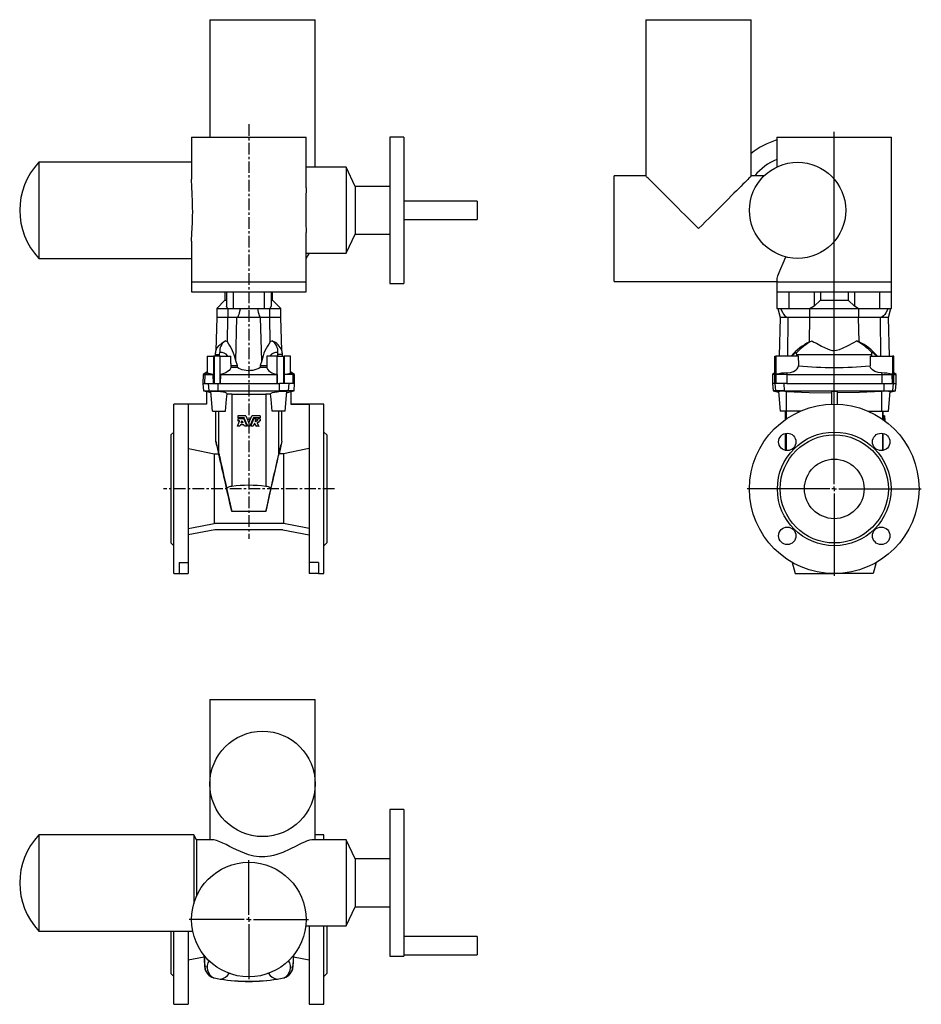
# Model space of a CAD drawing. Extents: x -261 to 723, y -222 to 852.
import ezdxf

# ---------------------------------------------------------------- set-up
doc = ezdxf.new("R2010")
doc.units = 0
doc.linetypes.add('CENTERX2', pattern=[20.32, 12.7, -2.54, 2.54, -2.54])
doc.layers.get('0').update_dxf_attribs({"linetype": 'CONTINUOUS'})
doc.layers.add('FORMAT', color=7, linetype='CONTINUOUS')

# ---------------------------------------------------------------- blocks, each defined once
blk = doc.blocks.new('SW_CENTERMARKSYMBOL_0')
at = {"layer": 'FORMAT', "color": 0}
for p, q in [((0, 5), (0, 389.8)), ((-5, 0), (-95, 0)), ((0, 0), (-2.5, 0)), ((0, 0), (0, 2.5)), ((0, 0), (0, -2.5)), ((0, 0), (2.5, 0)), ((5, 0), (95, 0)), ((0, -5), (0, -95))]:
    blk.add_line(p, q, dxfattribs=at)
blk = doc.blocks.new('SW_CENTERMARKSYMBOL_1')
at = {"layer": 'FORMAT', "color": 0}
for p, q in [((0, 5), (0, 65)), ((-5, 0), (-65, 0)), ((0, 0), (-2.5, 0)), ((0, 0), (0, 2.5)), ((0, 0), (0, -2.5)), ((0, 0), (2.5, 0)), ((5, 0), (65, 0)), ((0, -5), (0, -65))]:
    blk.add_line(p, q, dxfattribs=at)

msp = doc.modelspace()

# ---------------------------------------------------------------- linework, layer by layer
at = {"color": 7, "linetype": 'CONTINUOUS'}
for p, q in [((-53.2, 852), (-53.2, 724)), ((-53.2, 852), (61.8, 852)), ((61.8, 691), (61.8, 852)), ((422.6, 852), (422.6, 681.5)), ((422.6, 852), (537.6, 852)), ((537.6, 681.5), (537.6, 852)), ((-73.2, 724), (-73.2, 678)), ((-73.2, 724), (51.8, 724)), ((51.8, 668.4), (51.8, 724)), ((158.3, 724), (143.3, 724)), ((143.3, 724), (143.3, 564)), ((158.3, 724), (158.3, 564)), ((565.6, 724), (565.6, 691.5)), ((565.6, 724), (690.6, 724)), ((690.6, 566), (690.6, 724)), ((-73.2, 696.5), (-239.7, 696.5)), ((-239.7, 696.5), (-239.7, 591.5)), ((95.7, 691), (51.8, 691)), ((105.4, 670.1), (95.7, 691)), ((95.7, 691), (95.7, 597.1)), ((422.6, 681.5), (388.1, 681.5)), ((388.1, 566.5), (388.1, 681.5)), ((551.3, 681.5), (537.6, 681.5)), ((143.3, 670.1), (105.4, 670.1)), ((105.4, 670.1), (105.4, 618)), ((238.3, 654), (158.3, 654)), ((238.3, 654), (238.3, 634)), ((158.3, 634), (238.3, 634)), ((51.8, 566), (51.8, 619.7)), ((95.7, 597.1), (105.4, 618)), ((105.4, 618), (143.3, 618)), ((-73.2, 610.2), (-73.2, 566)), ((-239.7, 591.5), (-73.2, 591.5)), ((51.8, 597.1), (55.1, 597.1)), ((55.1, 597.1), (95.7, 597.1)), ((-73.2, 566), (-73.2, 555)), ((51.8, 555), (51.8, 566)), ((143.3, 564), (158.3, 564)), ((388.1, 566.5), (565.6, 566.5)), ((565.6, 568.7), (565.6, 566)), ((565.6, 566), (565.6, 555)), ((690.6, 555), (690.6, 566)), ((-73.2, 555), (-10.7, 555)), ((-36.7, 555), (-36.7, 546)), ((-35, 555), (-35, 539.3)), ((-10.7, 555), (51.8, 555)), ((13.6, 555), (13.6, 539.3)), ((15.3, 546), (15.3, 555)), ((565.6, 555), (565.6, 537)), ((565.6, 555), (690.6, 555)), ((606.1, 555), (606.1, 539.3)), ((613.1, 555), (613.1, 546)), ((643.1, 555), (643.1, 546)), ((650.1, 555), (650.1, 539.3)), ((690.6, 537), (690.6, 555)), ((-36.7, 546), (-45.7, 537)), ((-36.7, 546), (-35, 546)), ((-33.8, 537), (-35, 539.3)), ((13.6, 539.3), (12.4, 537)), ((13.6, 546), (15.3, 546)), ((24.3, 537), (15.3, 546)), ((606.1, 539.3), (601.8, 537)), ((613.1, 546), (606.1, 539.3)), ((613.1, 546), (643.1, 546)), ((650.1, 539.3), (643.1, 546)), ((654.3, 537), (650.1, 539.3)), ((-45.7, 527), (-46.6, 491.1)), ((-45.7, 537), (-45.7, 527)), ((-45.7, 537), (-33.8, 537)), ((-33.5, 527), (-45.7, 527)), ((-34.1, 500.4), (-33.5, 527)), ((-33.8, 537), (-27.6, 537)), ((-33.5, 537), (-33.5, 527)), ((-23.6, 527), (-33.5, 527)), ((-27.6, 537), (6.2, 537)), ((2.2, 527), (-23.6, 527)), ((12.1, 527), (2.2, 527)), ((6.2, 537), (12.4, 537)), ((12.1, 527), (12.1, 537)), ((12.7, 500.4), (12.1, 527)), ((24.3, 527), (12.1, 527)), ((12.4, 537), (24.3, 537)), ((24.3, 527), (24.3, 537)), ((25.2, 491.1), (24.3, 527)), ((565.6, 537), (578.5, 537)), ((566.4, 537), (569.1, 527)), ((569.1, 527), (568, 485)), ((577.7, 527), (569.1, 527)), ((601.5, 527), (577.7, 527)), ((578.5, 537), (601.8, 537)), ((601.1, 500.4), (601.5, 527)), ((601.5, 527), (601.5, 537)), ((654.6, 527), (601.5, 527)), ((601.8, 537), (654.3, 537)), ((654.3, 537), (677.6, 537)), ((654.6, 537), (654.6, 527)), ((655.1, 500.4), (654.6, 527)), ((678.4, 527), (654.6, 527)), ((677.6, 537), (690.6, 537)), ((687.1, 527), (678.4, 527)), ((687.1, 527), (689.7, 537)), ((688.2, 485), (687.1, 527)), ((-34.1, 500.4), (-36.5, 501.4)), ((15.1, 501.4), (12.7, 500.4)), ((655.1, 500.4), (652.7, 501.4)), ((-56.2, 485), (-56.2, 466.5)), ((-56.2, 485), (-49.2, 485)), ((-49.2, 485), (-49.2, 455)), ((-48.5, 485), (-49.2, 485)), ((-41.9, 485), (-48.5, 485)), ((-47.4, 486.5), (-47.4, 485)), ((-42.6, 486.5), (-42.3, 489)), ((-42.6, 485), (-42.6, 486.5)), ((-41.9, 485), (-30.2, 485)), ((-41.9, 455), (-41.9, 485)), ((-30.2, 477), (-30.2, 485)), ((8.8, 485), (8.8, 477)), ((20.4, 485), (8.8, 485)), ((20.4, 455), (20.4, 485)), ((20.4, 485), (27.1, 485)), ((21.1, 486.5), (20.9, 489)), ((21.2, 485), (21.1, 486.5)), ((26, 485), (26, 486.5)), ((27.1, 485), (27.8, 485)), ((27.8, 485), (27.8, 455)), ((34.8, 485), (27.8, 485)), ((34.8, 466.5), (34.8, 485)), ((563.1, 455), (563.1, 485)), ((563.1, 485), (564.4, 485)), ((564.4, 485), (564.5, 485)), ((564.5, 485), (564.5, 455)), ((589.1, 485), (564.5, 485)), ((587.1, 486.5), (587, 489)), ((587.1, 485), (587.1, 486.5)), ((589.1, 480.2), (589.1, 485)), ((667.1, 485), (667.1, 480.2)), ((667.1, 485), (691.6, 485)), ((669.1, 486.5), (669.1, 489)), ((669.1, 485), (669.1, 486.5)), ((691.6, 485), (691.6, 455)), ((691.8, 485), (691.6, 485)), ((693, 485), (691.8, 485)), ((693, 455), (693, 485)), ((-30.3, 477), (-30.3, 474.6)), ((-30.3, 474.6), (-30.3, 472.5)), ((-30.3, 474.6), (-23.1, 474.6)), ((-23.1, 474.6), (-24.8, 479.8)), ((-23.2, 472.5), (-23.1, 474.6)), ((3.4, 479.8), (1.7, 474.6)), ((1.7, 474.6), (1.7, 472.5)), ((1.7, 474.6), (8.9, 474.6)), ((8.8, 477), (8.9, 474.6)), ((8.9, 474.6), (8.9, 472.5)), ((589.1, 480.2), (589.1, 474.4)), ((667.1, 480.2), (667.1, 474.4)), ((-60.6, 465), (-60.7, 455)), ((-56.2, 467.6), (-60.6, 465)), ((-60.6, 465), (-58.8, 465)), ((-58.8, 465), (-49.5, 465)), ((-49.2, 455), (-49.5, 465)), ((-41.5, 465), (-41.9, 455)), ((-41.5, 465), (20.1, 465)), ((-23.2, 472.5), (-30.3, 472.5)), ((8.9, 472.5), (1.7, 472.5)), ((20.1, 465), (20.4, 455)), ((27.8, 455), (28.1, 465)), ((37.4, 465), (28.1, 465)), ((39.2, 465), (34.8, 467.6)), ((39.2, 465), (37.4, 465)), ((39.3, 455), (39.2, 465)), ((560.7, 465), (560.6, 455)), ((563.1, 466.5), (560.7, 465)), ((563.1, 465), (560.7, 465)), ((564.5, 455), (564.7, 465)), ((576.2, 465), (564.7, 465)), ((576.2, 465), (679.9, 465)), ((679.9, 465), (691.4, 465)), ((691.6, 455), (691.4, 465)), ((695.5, 465), (693, 466.5)), ((693, 465), (695.5, 465)), ((695.6, 455), (695.5, 465)), ((-60.7, 455), (-60, 447)), ((-60.7, 455), (-58.9, 455)), ((-58.9, 455), (-49.2, 455)), ((-49.2, 455), (-48.5, 455)), ((-48.5, 455), (-44.3, 455)), ((-44.3, 455), (-41.9, 455)), ((-41.9, 455), (20.4, 455)), ((20.4, 455), (22.9, 455)), ((27.1, 455), (22.9, 455)), ((27.8, 455), (27.1, 455)), ((37.5, 455), (27.8, 455)), ((39.3, 455), (37.5, 455)), ((38.6, 447), (39.3, 455)), ((560.6, 455), (561.3, 447)), ((563.1, 455), (560.6, 455)), ((563.6, 455), (563.1, 455)), ((564.4, 455), (563.6, 455)), ((564.5, 455), (564.4, 455)), ((576.2, 455), (564.5, 455)), ((576.2, 455), (628.1, 455)), ((628.1, 455), (679.9, 455)), ((679.9, 455), (691.6, 455)), ((691.6, 455), (691.8, 455)), ((691.8, 455), (692.6, 455)), ((692.6, 455), (693, 455)), ((693, 455), (695.6, 455)), ((694.9, 447), (695.6, 455)), ((-60, 447), (-56.7, 446.2)), ((-60, 447), (-54, 447)), ((-56.7, 446.2), (-56.7, 432.5)), ((-54, 447), (-44.2, 447)), ((-51.9, 446.5), (-52.1, 446.4)), ((-50.3, 425), (-52.1, 446.4)), ((-44.2, 447), (22.8, 447)), ((-29.3, 443.5), (7.9, 443.5)), ((32.6, 447), (22.8, 447)), ((28.9, 425), (30.7, 446.4)), ((30.5, 446.5), (30.7, 446.4)), ((38.6, 447), (32.6, 447)), ((35.3, 446.2), (38.6, 447)), ((35.3, 446.2), (35.3, 432.5)), ((561.3, 447), (567.2, 445.5)), ((564.3, 447), (561.3, 447)), ((573.7, 447), (564.3, 447)), ((567.1, 446.2), (569, 425)), ((567.2, 446.2), (567.2, 446.3)), ((573.7, 447), (682.5, 447)), ((574.1, 446.5), (576.1, 446.4)), ((625.1, 446.2), (625.1, 432.5)), ((631.1, 446.2), (631.1, 432.5)), ((682, 446.5), (680.1, 446.4)), ((682.5, 447), (691.9, 447)), ((687.1, 425), (689, 446.2)), ((688.9, 445.5), (694.9, 447)), ((689, 446.2), (689, 446.3)), ((691.9, 447), (694.9, 447)), ((-56.7, 432.5), (-92.7, 432.5)), ((-92.7, 340), (-92.7, 432.5)), ((-56.7, 432.5), (-76.7, 432.5)), ((-76.7, 432.5), (-76.7, 259.6)), ((71.3, 432.5), (35.3, 432.5)), ((35.3, 432.5), (55.3, 432.5)), ((55.3, 432.5), (55.3, 259.6)), ((71.3, 340), (71.3, 432.5)), ((-50.3, 425), (-36.1, 425)), ((-46.7, 392.1), (-46.7, 425)), ((-22.5, 417.5), (-22.5, 419.7)), ((-14.1, 419.8), (-22.4, 419.8)), ((-14.1, 419.8), (-14.1, 419.8)), ((-14, 419.7), (-10.8, 412.2)), ((-14, 419.7), (-13.9, 419.7)), ((-13.9, 419.7), (-10.8, 412.2)), ((-10.6, 412.2), (-7.4, 419.7)), ((-10.6, 412.2), (-7.5, 419.7)), ((-7.4, 419.7), (-7.5, 419.7)), ((1.6, 419.8), (-7.3, 419.8)), ((-7.3, 419.8), (-7.3, 419.8)), ((1.7, 419.7), (1.7, 417.5)), ((28.9, 425), (14.7, 425)), ((25.3, 392.1), (25.3, 425)), ((576.1, 425), (569, 425)), ((574.6, 425), (574.6, 415.5)), ((591.6, 425), (576.1, 425)), ((664.6, 425), (680.1, 425)), ((680.1, 425), (687.1, 425)), ((682.7, 419.8), (681.2, 419.8)), ((681.2, 417.5), (681.2, 419.7)), ((682.7, 419.7), (681.2, 419.7)), ((681.6, 419.8), (681.6, 425)), ((683, 419.8), (682.7, 419.8)), ((682.7, 417.5), (682.7, 419.7)), ((683, 419.7), (683.1, 414.4)), ((-23.1, 408.5), (-20.8, 414)), ((-22.5, 414.2), (-22.5, 416.4)), ((-15.7, 417.4), (-22.4, 417.4)), ((-16.3, 416.5), (-22.4, 416.5)), ((-20.9, 414.1), (-22.4, 414.1)), ((-19.9, 409.9), (-20.5, 408.4)), ((-19.8, 409.9), (-20.5, 408.4)), ((-20.5, 408.4), (-20.5, 408.4)), ((-19.9, 409.9), (-19.8, 409.9)), ((-16.2, 410), (-19.8, 410)), ((-18.9, 412.4), (-18.1, 414.2)), ((-18.9, 412.4), (-18.8, 412.4)), ((-18.8, 412.4), (-18, 414.2)), ((-17.2, 412.2), (-18.8, 412.2)), ((-18.1, 414.2), (-18, 414.2)), ((-17.9, 414.2), (-17.1, 412.4)), ((-16.3, 416.5), (-16.3, 416.5)), ((-16.2, 416.5), (-12.9, 408.5)), ((-16.2, 416.5), (-16.1, 416.5)), ((-16.1, 416.5), (-12.8, 408.5)), ((-15.4, 408.4), (-16.1, 409.9)), ((-11.8, 408.4), (-15.6, 417.3)), ((-12.9, 408.5), (-12.8, 408.5)), ((-10.8, 412.2), (-10.8, 412.2)), ((-10.6, 412.2), (-10.6, 412.2)), ((-5.8, 417.3), (-9.6, 408.4)), ((-8.6, 408.5), (-5.2, 416.5)), ((-8.6, 408.5), (-5.3, 416.5)), ((-8.6, 408.5), (-8.6, 408.5)), ((-4.6, 411.7), (-6, 408.4)), ((1.6, 417.4), (-5.7, 417.4)), ((-5.2, 416.5), (-5.3, 416.5)), ((-5.1, 416.5), (-5.2, 416.5)), ((-2.8, 416.5), (-5.1, 416.5)), ((-2.2, 408.4), (-4.4, 411.7)), ((-4.4, 411.7), (-4.4, 411.7)), ((-2.3, 408.4), (-4.4, 411.7)), ((-2.6, 416.4), (-3.7, 413.8)), ((-2.2, 408.4), (-2.3, 408.4)), ((-1.7, 411.7), (0.4, 408.5)), ((-0.8, 416.4), (-0.9, 416.4)), ((-0.7, 416.5), (-0.8, 416.5)), ((1.6, 416.5), (-0.7, 416.5)), ((1.6, 414.1), (0.9, 414.1)), ((1.7, 416.4), (1.7, 414.2)), ((682.7, 417.5), (681.2, 417.5)), ((682.7, 417.4), (681.2, 417.4)), ((682.7, 416.5), (681.2, 416.5)), ((681.2, 415.8), (681.2, 416.4)), ((682.7, 416.4), (681.2, 416.4)), ((681.5, 416.5), (681.5, 417.3)), ((682.7, 414.7), (682.7, 416.4)), ((683, 414.4), (683, 417.3)), ((683, 416.5), (683, 414.4)), ((-92.7, 402), (-95.7, 399)), ((-95.7, 399), (-95.7, 281)), ((-20.6, 408.3), (-23, 408.3)), ((-20.6, 408.3), (-20.6, 408.3)), ((-13, 408.3), (-15.3, 408.3)), ((-13, 408.3), (-12.9, 408.3)), ((-9.7, 408.3), (-11.7, 408.3)), ((-8.4, 408.3), (-8.5, 408.3)), ((-6.1, 408.3), (-8.4, 408.3)), ((-2.1, 408.3), (-2.2, 408.3)), ((0.3, 408.3), (-2.1, 408.3)), ((74.3, 399), (71.3, 402)), ((74.3, 399), (74.3, 281)), ((574.6, 400.5), (574.6, 382.1)), ((681.6, 382.1), (681.6, 400.5)), ((-46.7, 392.1), (-43.7, 378.4)), ((25.3, 392.1), (22.3, 378.4)), ((-48.4, 378.4), (-48.4, 302.2)), ((-48.4, 378.4), (-43.7, 378.4)), ((27, 378.4), (22.3, 378.4)), ((27, 378.4), (27, 302.2)), ((-92.7, 247.5), (-92.7, 340)), ((-34.9, 340.8), (-29.4, 315.3)), ((13.5, 340.8), (8, 315.3)), ((71.3, 247.5), (71.3, 340)), ((27, 302.2), (-48.4, 302.2)), ((-47.8, 295.5), (-76.7, 289.9)), ((26.4, 295.5), (-47.8, 295.5)), ((26.4, 295.5), (55.3, 289.9)), ((-95.7, 281), (-92.7, 278)), ((71.3, 278), (74.3, 281)), ((-86.7, 259.6), (-76.7, 259.6)), ((-86.7, 259.6), (-86.7, 247.5)), ((-76.7, 259.6), (-76.7, 247.5)), ((65.3, 259.6), (55.3, 259.6)), ((55.3, 259.6), (55.3, 247.5)), ((65.3, 259.6), (65.3, 247.5)), ((582.3, 259.6), (585.6, 247.5)), ((673.8, 259.6), (670.6, 247.5)), ((-92.7, 247.5), (-86.7, 247.5)), ((-86.7, 247.5), (-76.7, 247.5)), ((65.3, 247.5), (55.3, 247.5)), ((65.3, 247.5), (71.3, 247.5)), ((585.6, 247.5), (628.1, 247.5)), ((670.6, 247.5), (628.1, 247.5)), ((-53.2, 110), (-53.2, 18)), ((-53.2, 110), (4.3, 110)), ((4.3, 110), (61.8, 110)), ((61.8, -43), (61.8, 110)), ((-53.2, 18), (-53.2, -43)), ((158.3, -10), (143.3, -10)), ((143.3, -10), (143.3, -170)), ((158.3, -10), (158.3, -170)), ((-70.8, -37.5), (-239.7, -37.5)), ((-239.7, -37.5), (-239.7, -142.5)), ((-67.7, -43), (-70.8, -37.5)), ((-70.8, -37.5), (-70.8, -113)), ((71.3, -37.5), (61.8, -37.5)), ((71.3, -43), (71.3, -37.5)), ((-49.5, -43), (-67.7, -43)), ((-67.7, -43), (-67.7, -104.3)), ((95.7, -43), (58.2, -43)), ((105.4, -63.9), (95.7, -43)), ((95.7, -43), (95.7, -136.9)), ((143.3, -63.9), (105.4, -63.9)), ((105.4, -63.9), (105.4, -116)), ((95.7, -136.9), (105.4, -116)), ((105.4, -116), (143.3, -116)), ((51.4, -136.9), (95.7, -136.9)), ((55.3, -136.9), (55.3, -222.5)), ((71.3, -222.5), (71.3, -136.9)), ((74.3, -136.9), (74.3, -189)), ((-239.7, -142.5), (-72, -142.5)), ((-95.7, -142.5), (-95.7, -189)), ((-92.7, -222.5), (-92.7, -142.5)), ((-76.7, -142.5), (-76.7, -222.5)), ((238.3, -148.6), (158.3, -148.6)), ((238.3, -148.6), (238.3, -168.6)), ((-76.7, -174), (-59.6, -170.7)), ((-59.6, -168.9), (-58.8, -181.8)), ((38.2, -168.9), (37.4, -181.8)), ((38.2, -170.7), (55.3, -174)), ((143.3, -170), (158.3, -170)), ((158.3, -168.6), (238.3, -168.6)), ((-95.7, -189), (-92.7, -192)), ((71.3, -192), (74.3, -189)), ((-92.7, -222.5), (-76.7, -222.5)), ((55.3, -222.5), (71.3, -222.5))]:
    msp.add_line(p, q, dxfattribs=at)
at = {"color": 8, "linetype": 'CONTINUOUS'}
for p, q in [((-73.2, 566), (51.8, 566)), ((565.6, 566), (628.1, 566)), ((628.1, 566), (690.6, 566)), ((-27.6, 555), (-27.6, 537)), ((6.2, 555), (6.2, 537)), ((578.5, 555), (578.5, 537)), ((677.6, 555), (677.6, 537)), ((-24.8, 479.8), (-23.6, 527)), ((3.4, 479.8), (2.2, 527)), ((577.3, 485), (577.7, 527)), ((678.8, 485), (678.4, 527)), ((-48.5, 485), (-48.5, 455)), ((-47.4, 486.5), (-42.6, 486.5)), ((26, 486.5), (21.1, 486.5)), ((27.1, 485), (27.1, 455)), ((564.4, 485), (564.4, 455)), ((587.1, 486.5), (669.1, 486.5)), ((691.8, 485), (691.8, 455)), ((-58.8, 465), (-58.9, 455)), ((-56.2, 466.6), (-58.8, 465)), ((34.8, 466.6), (37.4, 465)), ((37.4, 465), (37.5, 455)), ((576.4, 466.6), (576.2, 465)), ((576.2, 465), (576.2, 455)), ((679.7, 466.6), (679.9, 465)), ((679.9, 465), (679.9, 455)), ((-54, 447), (-54.7, 455)), ((-44.2, 447), (-44.3, 455)), ((22.8, 447), (22.9, 455)), ((32.6, 447), (33.3, 455)), ((564.3, 447), (563.6, 455)), ((573.7, 447), (573.5, 455)), ((682.5, 447), (682.6, 455)), ((691.9, 447), (692.6, 455)), ((-51.9, 446.5), (-54, 447)), ((-43.6, 446.3), (-44.2, 447)), ((-29.3, 443.5), (-29.3, 342.7)), ((7.9, 443.5), (7.9, 342.7)), ((22.2, 446.3), (22.8, 447)), ((30.5, 446.5), (32.6, 447)), ((567.2, 446.3), (564.3, 447)), ((574.1, 446.5), (573.7, 447)), ((576.1, 425), (576.1, 446.4)), ((680.1, 425), (680.1, 446.4)), ((682, 446.5), (682.5, 447)), ((689, 446.3), (691.9, 447)), ((-43.4, 378.8), (-43.4, 425)), ((22, 378.8), (22, 425)), ((575.6, 425), (575.6, 416.2)), ((588.8, 423.8), (588.8, 425)), ((667.3, 423.8), (667.3, 425)), ((680.6, 425), (680.6, 416.2)), ((575.6, 400.7), (575.6, 381.9)), ((680.6, 400.7), (680.6, 381.9)), ((8, 315.3), (-29.4, 315.3)), ((-58.8, -181.8), (-58.9, -181.8)), ((-56.2, -181.7), (-58.8, -181.8)), ((34.8, -181.7), (37.4, -181.8)), ((37.4, -181.8), (37.5, -181.8))]:
    msp.add_line(p, q, dxfattribs=at)
at = {"color": 7, "linetype": 'CONTINUOUS'}
for points in [[(-73.2, 610.2), (-73.2, 611.7), (-73, 618), (-72.5, 625.5), (-72.3, 629.6), (-72.1, 633.8), (-72, 638.1), (-71.9, 642.4), (-72, 646.9), (-72, 651.4), (-72.2, 655.6), (-72.4, 659.7), (-72.6, 663.9), (-72.8, 667.9), (-73, 671.7), (-73.2, 675.3), (-73.2, 678)], [(480.1, 624), (476.2, 627.9), (472.4, 631.7), (468.6, 635.5), (464.9, 639.2), (461.2, 642.9), (457.6, 646.5), (454.1, 650), (450.8, 653.3), (447.5, 656.6), (444.4, 659.7), (441.5, 662.6), (438.7, 665.4), (436.2, 668), (433.8, 670.3), (431.6, 672.5), (429.6, 674.5), (427.9, 676.2), (426.4, 677.7), (425.2, 679), (424.1, 680), (423.4, 680.7), (422.9, 681.3), (422.6, 681.5), (422.6, 681.5)], [(537.6, 681.5), (537.5, 681.5), (537.3, 681.3), (536.8, 680.7), (536, 680), (535, 679), (533.7, 677.7), (532.2, 676.2), (530.5, 674.5), (528.5, 672.5), (526.4, 670.3), (524, 668), (521.4, 665.4), (518.6, 662.6), (515.7, 659.7), (512.6, 656.6), (509.4, 653.3), (506, 650), (502.5, 646.5), (498.9, 642.9), (495.3, 639.2), (491.5, 635.5), (487.7, 631.7), (483.9, 627.9), (480.1, 624)], [(51.8, 668.4), (51.8, 666.4), (51.6, 659.5), (51.5, 652.1), (51.4, 644.4), (51.5, 636.4), (51.6, 628.8), (51.8, 621.5), (51.8, 619.7)], [(55.1, 597.1), (53.4, 594.2), (51.8, 591.6)], [(565.7, 568.7), (565.7, 569.6), (566.4, 572.5), (567.9, 576.1), (569.8, 580.6), (572.5, 586.5), (575.4, 593.3)], [(-20.2, 537), (-20.3, 536.3), (-21.2, 532.3), (-21.7, 530.4), (-22.3, 528.7), (-22.8, 527.6), (-23.4, 527.1), (-23.6, 527)], [(-1.2, 537), (-0.4, 532.8), (0.1, 530.8), (0.7, 529), (1.3, 527.8), (1.9, 527.2), (2.2, 527)], [(569.3, 537), (571.5, 532.8), (572.7, 530.8), (574.1, 529), (575.5, 527.8), (576.9, 527.2), (577.7, 527)], [(686.8, 537), (686.4, 536.3), (684.4, 532.3), (683.2, 530.4), (681.7, 528.7), (680.4, 527.6), (679.1, 527.1), (678.4, 527)], [(-46.6, 491.1), (-46.6, 491.1), (-46.5, 491.4), (-46.1, 492.3), (-45.5, 493.6), (-43.2, 496.6), (-39.8, 499.5), (-36.5, 501.4)], [(603.5, 501.4), (605.9, 500.2), (608.6, 498.9), (614.3, 495.9), (620.6, 493), (623.3, 491.9), (626.2, 491.2), (628.4, 491.1), (630.6, 491.4), (633.9, 492.3), (637, 493.6), (643.1, 496.6), (648.8, 499.5), (652.7, 501.4)], [(582.1, 485), (582.5, 485.4), (583.6, 486.6), (584.7, 487.6), (586.1, 488.7), (586.9, 489), (587, 489)], [(674, 485), (673.7, 485.4), (672.5, 486.6), (671.4, 487.6), (670, 488.7), (669.2, 489), (669.1, 489)], [(576.4, 466.6), (580.2, 467.1), (583.6, 468.2), (586.4, 469.9), (587.6, 471), (588.4, 472.1), (589.1, 474.4)], [(679.7, 466.6), (676, 467.1), (672.5, 468.2), (669.7, 469.9), (668.6, 471), (667.7, 472.1), (667.1, 474.4)], [(-49.5, 465), (-51.3, 465.3), (-52.9, 465.6), (-54.2, 465.9), (-55.3, 466.1), (-55.9, 466.3), (-56.2, 466.5), (-56.2, 466.5)], [(-30.3, 472.5), (-30.4, 472), (-31.1, 470.6), (-32.2, 469.2), (-33.8, 468), (-35.7, 466.8), (-37.9, 466), (-40.2, 465.3), (-41.5, 465)], [(1.7, 472.5), (0.1, 471.4), (-1.8, 470.6), (-4, 469.8), (-6.5, 469.3), (-8.9, 469.1), (-11.4, 469), (-13.6, 469.2), (-15.8, 469.5), (-17.9, 470), (-19.8, 470.6), (-21.6, 471.5), (-23.2, 472.5)], [(8.9, 472.5), (9, 472), (9.7, 470.6), (10.8, 469.2), (12.4, 468), (14.3, 466.8), (16.4, 466), (18.8, 465.3), (20.1, 465)], [(28.1, 465), (29.9, 465.3), (31.5, 465.6), (32.8, 465.9), (33.9, 466.1), (34.5, 466.3), (34.8, 466.5), (34.8, 466.5)], [(-52, 444.9), (-56.7, 446.2), (-56.7, 446.2)], [(-34.5, 443.7), (-35, 444.3), (-36.4, 445.1), (-38.7, 445.7), (-41.5, 446.1), (-43.6, 446.3)], [(-36.1, 425), (-35, 438), (-34.5, 443.7)], [(13.1, 443.7), (13.6, 444.3), (15, 445.1), (17.3, 445.7), (20.1, 446.1), (22.2, 446.3)], [(14.7, 425), (13.6, 438), (13.1, 443.7)], [(30.6, 444.9), (35.3, 446.2), (35.3, 446.2)], [(576.1, 446.4), (600.6, 445.3), (625.1, 444.9)], [(631.1, 446.2), (629.6, 446.2), (625.1, 446.2)], [(680.1, 446.4), (655.6, 445.3), (631.1, 444.9)], [(0.8, 414.1), (-0.2, 412.8), (-1.6, 411.9)], [(-76.7, 383.9), (-72.8, 383.2), (-48.4, 378.4)], [(-29.4, 315.3), (-30.1, 318.2), (-30.7, 321.3), (-31.4, 324.6), (-32.2, 328), (-33, 331.6), (-33.8, 335.2), (-34.6, 338.8), (-35.4, 342.5), (-36.2, 346.1), (-37, 349.7), (-37.8, 353.2), (-38.5, 356.6), (-39.3, 359.8), (-40, 362.9), (-40.6, 365.7), (-41.2, 368.4), (-41.8, 370.7), (-42.3, 372.8), (-42.7, 374.6), (-43, 376), (-43.3, 377.2), (-43.5, 378), (-43.7, 378.4)], [(-43.4, 378.8), (-43.2, 377.8), (-42.9, 376.4), (-42.5, 374.7), (-42, 372.6), (-41.5, 370.2), (-40.9, 367.5), (-40.2, 364.5), (-39.4, 361.2), (-38.6, 357.6), (-37.8, 353.7), (-36.9, 349.6), (-35.9, 345.3), (-34.9, 340.8)], [(8, 315.3), (8.6, 318.2), (9.3, 321.3), (10, 324.6), (10.8, 328), (11.6, 331.6), (12.4, 335.2), (13.2, 338.8), (14, 342.5), (14.8, 346.1), (15.6, 349.7), (16.4, 353.2), (17.1, 356.6), (17.9, 359.8), (18.6, 362.9), (19.2, 365.7), (19.8, 368.4), (20.4, 370.7), (20.8, 372.8), (21.3, 374.6), (21.6, 376), (21.9, 377.2), (22.1, 378), (22.3, 378.4)], [(22, 378.8), (21.8, 377.8), (21.5, 376.4), (21.1, 374.7), (20.6, 372.6), (20.1, 370.2), (19.5, 367.5), (18.8, 364.5), (18, 361.2), (17.2, 357.6), (16.4, 353.7), (15.4, 349.6), (14.5, 345.3), (13.5, 340.8)], [(55.3, 383.9), (51.4, 383.2), (27, 378.4)], [(-76.7, 296.6), (-72.9, 297.4), (-48.4, 302.2)], [(55.3, 296.6), (51.5, 297.4), (27, 302.2)], [(58.2, -43.1), (58.1, -43), (55.5, -43.4), (52.4, -44.5), (49.9, -45.5), (47.1, -46.8), (44.1, -48.2), (41, -49.8), (34.1, -53.2), (26.4, -56.7), (19.8, -59.1), (16.3, -60.1), (12.6, -60.9), (6.7, -61.7), (0.6, -61.6), (-5.3, -60.7), (-11, -59.2), (-15.5, -57.6), (-19.8, -55.8), (-24, -53.9), (-28, -52), (-31.9, -50.1), (-35.5, -48.2), (-39, -46.5), (-42.2, -45.1), (-45.9, -43.7), (-49, -43.1), (-49.5, -43.1)]]:
    msp.add_lwpolyline(points, dxfattribs=at)
for centre, radius in [((588.1, 644), 52.5), ((628.1, 340), 92.5), ((628.1, 340), 62), ((576.8, 391.3), 9.5), ((628.1, 340), 59), ((679.3, 391.3), 9.5), ((628.1, 340), 32.5), ((576.8, 288.8), 9.5), ((679.3, 288.8), 9.5), ((4.3, 18), 57.5), ((-10.7, -130), 62.5)]:
    msp.add_circle(centre, radius, dxfattribs=at)
for centre, radius, start, end in [((588.1, 644), 80, 106.3348, 129.1424), ((588.1, 644), 60, 112.0243, 141.3178), ((-184.7, 644), 76, 136.3074, 223.6926), ((-29.1, 490.3), 13.3, 124.0844, 185.9761), ((-77.5, 468.4), 53.9, 12.2304, 36.3932), ((56.7, 468.1), 54.6, 143.7581, 167.6182), ((7.7, 490.3), 13.3, 354.0239, 55.9156), ((8, 484.2), 18.6, 21.8376, 67.3655), ((625.2, 448.8), 56.9, 115.0123, 140.4484), ((639, 437.3), 73.2, 119.0157, 135.1777), ((617.2, 437.3), 73.2, 44.8223, 60.9843), ((631.3, 449.3), 56.4, 39.3697, 65.0256), ((-29.9, 486), 17.5, 163.1596, 178.5), ((-41.1, 480.7), 8.33, 31.3998, 98.156), ((19.7, 480.7), 8.33, 81.844, 148.6002), ((8.5, 486), 17.5, 1.5, 16.8455), ((628.1, 864.8), 392.3, 264.2952, 275.7048), ((579.5, 396.3), 70.4, 92.5676, 102.1755), ((676.6, 396.3), 70.4, 77.8245, 87.4324), ((-56.9, 111), 335.5, 87.7375, 89.1545), ((-29.5, 386.6), 56.9, 89.8321, 95.0989), ((8.1, 386.6), 56.9, 84.9011, 90.1679), ((35.5, 111), 335.5, 90.8455, 92.2625), ((572.5, 387.7), 58.8, 88.4378, 95.2538), ((683.6, 387.7), 58.8, 84.7462, 91.5622), ((-22.4, 419.7), 0.12, 89.7544, 179.8835), ((-14.1, 419.7), 0.121, 22.8627, 90.0796), ((-14.1, 419.7), 0.121, 22.7549, 89.7389), ((-7.3, 419.7), 0.121, 90.2583, 157.248), ((-7.3, 419.7), 0.121, 89.922, 157.132), ((1.6, 419.7), 0.12, 0.1086, 90.2385), ((681.6, 419.7), 0.422, 168.0386, 184.4128), ((683.1, 419.7), 0.458, 168.6568, 183.7344), ((682.2, 419.8), 0.805, 358.9849, 4.2588), ((-23, 408.4), 0.12, 157.587, 270.2332), ((-22.4, 417.5), 0.12, 180.1163, 270.2458), ((-22.4, 416.4), 0.12, 89.7544, 179.8835), ((-22.4, 414.2), 0.12, 180.1163, 270.2458), ((-20.9, 414), 0.12, 337.5954, 90.2668), ((-20.6, 408.4), 0.121, 269.9403, 337.1955), ((-20.6, 408.4), 0.121, 270.2825, 337.3021), ((-19.8, 409.9), 0.121, 89.9382, 157.1857), ((-18.8, 412.3), 0.121, 157.8568, 270.0368), ((-18, 414.2), 0.121, 22.9348, 157.0652), ((-17.2, 412.3), 0.121, 269.9463, 22.1397), ((-16.3, 416.4), 0.121, 22.8508, 90.075), ((-16.3, 416.4), 0.121, 22.743, 89.7343), ((-16.2, 409.9), 0.121, 22.8494, 90.072), ((-15.7, 417.3), 0.121, 22.8557, 90.0737), ((-15.3, 408.4), 0.121, 202.8488, 270.0793), ((-13, 408.4), 0.12, 269.6656, 22.3893), ((-12.9, 408.4), 0.12, 270.2883, 22.2165), ((-11.7, 408.4), 0.121, 202.8615, 270.0837), ((-10.7, 412.2), 0.121, 202.9021, 337.1017), ((-10.7, 412.2), 0.12, 202.7353, 337.2647), ((-9.7, 408.4), 0.121, 269.9196, 337.1262), ((-8.5, 408.4), 0.12, 157.7834, 269.7117), ((-8.4, 408.4), 0.12, 157.6102, 270.3349), ((-6.1, 408.4), 0.121, 269.9241, 337.1388), ((-5.7, 417.3), 0.121, 89.9302, 157.144), ((-5.2, 416.4), 0.121, 90.2629, 157.2598), ((-5.1, 416.4), 0.121, 89.9266, 157.1437), ((-4.5, 411.7), 0.121, 32.8162, 157.1087), ((-3.6, 413.8), 0.12, 157.4252, 268.1936), ((-3.5, 416.3), 2.65, 267.5013, 1.9374), ((-2.8, 416.4), 0.12, 337.6019, 90.2954), ((-2.2, 408.4), 0.121, 212.6992, 269.7467), ((-2.1, 408.4), 0.121, 212.8855, 269.9697), ((-1.6, 411.8), 0.119, 111.7133, 212.8043), ((-0.8, 416.4), 0.12, 89.8424, 182.3891), ((-0.7, 416.4), 0.12, 89.5359, 182.2095), ((0.3, 408.4), 0.12, 269.6799, 32.5023), ((0.9, 414), 0.121, 90.0044, 151.8488), ((1.6, 417.5), 0.12, 269.7599, 359.893), ((1.6, 416.4), 0.12, 0.1086, 90.2385), ((1.6, 414.2), 0.12, 269.7599, 359.893), ((681.7, 417.5), 0.502, 176.9005, 190.6481), ((681.6, 416.4), 0.422, 168.0386, 184.4128), ((681, 417.4), 0.553, 358.5491, 6.2309), ((683.1, 417.5), 0.458, 176.2567, 191.3521), ((683.1, 416.4), 0.458, 168.6568, 183.7344), ((682.5, 417.4), 0.543, 358.4943, 6.3207), ((682.5, 416.5), 0.49, 358.3539, 7.042), ((-276.8, 328.4), 238.7, 12.183, 15.4674), ((255.4, 328.4), 238.7, 164.5326, 167.817), ((-10.7, 196), 147.9, 82.7646, 97.2354), ((-27.5, 328.7), 14.2, 97.441, 121.4497), ((6.1, 328.7), 14.2, 58.5503, 82.559), ((-184.7, -90), 76, 136.3074, 223.6926), ((685.7, -130), 746.4, 182.9806, 183.9844), ((-707.1, -130), 746.4, 356.0156, 357.0194), ((-45.9, -180.9), 13, 183.9844, 255.5562), ((-45.9, -180.9), 12.9, 183.9844, 253.873), ((-43.2, -182), 13, 147.168, 242.6625), ((21.8, -182), 13, 297.3375, 32.832), ((24.5, -180.9), 13, 284.4438, 356.0156), ((24.5, -180.9), 12.9, 286.127, 356.0156), ((-43.2, -182), 13, 275.9703, 328.8212), ((21.8, -182), 13, 211.1788, 264.0297), ((-45.9, -180.9), 13, 255.5562, 258.5201), ((-10.7, -7.5), 190, 258.5201, 260.5646), ((-10.7, -7.5), 190, 260.5646, 279.4354), ((-10.7, -7.5), 189.9, 260.656, 279.344), ((-10.7, -7.5), 190, 279.4354, 281.4799), ((24.5, -180.9), 13, 281.4799, 284.4438)]:
    msp.add_arc(centre, radius, start, end, dxfattribs=at)
at = {"layer": 'FORMAT', "linetype": 'CENTERX2'}
for p, q in [((-10.7, 738.1), (-10.7, 285.5)), ((82.9, 340), (-103.9, 340))]:
    msp.add_line(p, q, dxfattribs=at)

# ---------------------------------------------------------------- block references
at = {"layer": 'FORMAT'}
for name, p in [('SW_CENTERMARKSYMBOL_0', (628.1, 340)), ('SW_CENTERMARKSYMBOL_1', (-10.7, -130))]:
    msp.add_blockref(name, p, dxfattribs=at)

doc.saveas('drawing.dxf')
